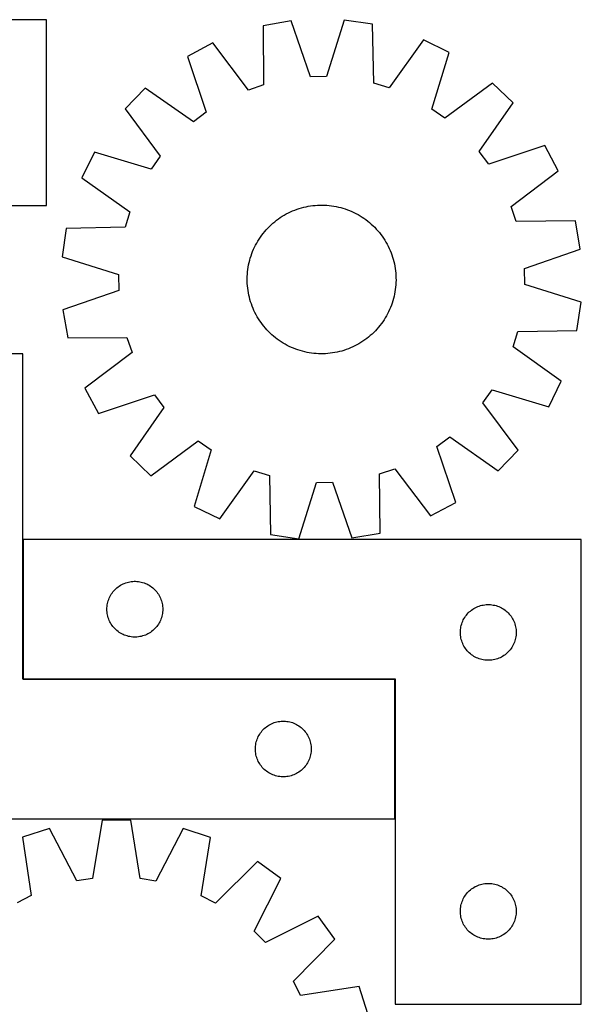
# Model space of a CAD drawing. Header units: millimetres. Extents: x 7 to 1493, y 7 to 2993.
# Tile 13 of 13: x 1192 to 1493, y 2464 to 2993. Entities that reach past the tile are written whole.
import ezdxf

# ---------------------------------------------------------------- set-up
doc = ezdxf.new("R2010")
doc.units = ezdxf.units.MM
doc.layers.add('COMMON', color=5, linetype='CONTINUOUS', true_color=0x0000ff)
doc.layers.add('CUT', color=7, linetype='CONTINUOUS', true_color=0x000000)

msp = doc.modelspace()

# ---------------------------------------------------------------- linework, layer by layer
at = {"layer": 'COMMON'}
for p, q in [((1193.351556, 2713.624579), (1193.351556, 2638.624579)), ((1193.451557, 2638.524578), (1393.251556, 2638.524578)), ((1393.351556, 2638.424578), (1393.351556, 2563.424578))]:
    msp.add_line(p, q, dxfattribs=at)
at = {"layer": 'CUT'}
for p, q in [((1206.003163, 2993.25617), (956.003163, 2993.25617)), ((1206.003163, 2893.25617), (1206.003163, 2993.25617)), ((1366.062192, 2992.995206), (1356.525029, 2962.696406)), ((1381.292607, 2990.812315), (1366.062192, 2992.995206)), ((1337.526438, 2992.574997), (1322.366902, 2989.944593)), ((1322.366902, 2989.944593), (1322.659365, 2958.181577)), ((1347.951614, 2962.570157), (1337.526438, 2992.574997)), ((1381.935533, 2959.054459), (1381.292607, 2990.812315)), ((1408.561573, 2982.393925), (1390.128348, 2956.525199)), ((1422.372008, 2975.611415), (1408.561573, 2982.393925)), ((1295.357639, 2980.726918), (1281.752904, 2973.540701)), ((1314.544577, 2955.412176), (1295.357639, 2980.726918)), ((1281.752904, 2973.540701), (1291.846364, 2943.422653)), ((1413.16975, 2945.209224), (1422.372008, 2975.611415)), ((1356.525029, 2962.696406), (1347.951614, 2962.570157)), ((1258.913987, 2956.427849), (1248.195778, 2945.389256)), ((1284.984534, 2938.281188), (1258.913987, 2956.427849)), ((1322.659365, 2958.181577), (1314.544577, 2955.412176)), ((1390.128348, 2956.525199), (1381.935533, 2959.054459)), ((1445.70491, 2959.178476), (1420.179995, 2940.272036)), ((1456.743503, 2948.460266), (1445.70491, 2959.178476)), ((1248.195778, 2945.389256), (1267.102218, 2919.864341)), ((1420.179995, 2940.272036), (1413.16975, 2945.209224)), ((1438.596842, 2922.389719), (1456.743503, 2948.460266)), ((1291.846364, 2943.422653), (1284.984534, 2938.281188)), ((1473.856355, 2925.621349), (1443.738307, 2915.527889)), ((1481.042572, 2912.016614), (1473.856355, 2925.621349)), ((1231.762838, 2922.056354), (1224.980329, 2908.245919)), ((1262.165029, 2912.854096), (1231.762838, 2922.056354)), ((1267.102218, 2919.864341), (1262.165029, 2912.854096)), ((1443.738307, 2915.527889), (1438.596842, 2922.389719)), ((1224.980329, 2908.245919), (1250.849054, 2889.812694)), ((1455.727829, 2892.829676), (1481.042572, 2912.016614)), ((1031.003163, 2893.25617), (1206.003163, 2893.25617)), ((1343.025197, 2892.038167), (1344.240129, 2892.359022)), ((1344.240129, 2892.359022), (1345.464539, 2892.641557)), ((1345.464539, 2892.641557), (1346.69722, 2892.885492)), ((1346.69722, 2892.885492), (1347.936955, 2893.090588)), ((1347.936955, 2893.090588), (1349.182521, 2893.256642)), ((1349.182521, 2893.256642), (1350.432687, 2893.383489)), ((1350.432687, 2893.383489), (1351.686221, 2893.471006)), ((1351.686221, 2893.471006), (1352.941886, 2893.519104)), ((1352.941886, 2893.519104), (1354.198441, 2893.527738)), ((1354.198441, 2893.527738), (1355.454648, 2893.496898)), ((1355.454648, 2893.496898), (1356.709267, 2893.426614)), ((1356.709267, 2893.426614), (1357.961058, 2893.316957)), ((1357.961058, 2893.316957), (1359.208788, 2893.168034)), ((1359.208788, 2893.168034), (1360.451224, 2892.979993)), ((1360.451224, 2892.979993), (1361.68714, 2892.753018)), ((1361.68714, 2892.753018), (1362.915317, 2892.487335)), ((1362.915317, 2892.487335), (1364.134543, 2892.183204)), ((1364.134543, 2892.183204), (1365.343614, 2891.840927)), ((1458.497231, 2884.714888), (1455.727829, 2892.829676)), ((1250.849054, 2889.812694), (1248.319794, 2881.619879)), ((1330.620439, 2886.096491), (1331.654859, 2886.80992)), ((1331.654859, 2886.80992), (1332.711178, 2887.490506)), ((1332.711178, 2887.490506), (1333.788354, 2888.137576)), ((1333.788354, 2888.137576), (1334.885323, 2888.750492)), ((1334.885323, 2888.750492), (1336.001003, 2889.328649)), ((1336.001003, 2889.328649), (1337.134292, 2889.871476)), ((1337.134292, 2889.871476), (1338.284073, 2890.378438)), ((1338.284073, 2890.378438), (1339.449211, 2890.849034)), ((1339.449211, 2890.849034), (1340.628556, 2891.282801)), ((1340.628556, 2891.282801), (1341.820943, 2891.679309)), ((1341.820943, 2891.679309), (1343.025197, 2892.038167)), ((1365.343614, 2891.840927), (1366.541338, 2891.460841)), ((1366.541338, 2891.460841), (1367.726531, 2891.043321)), ((1367.726531, 2891.043321), (1368.898025, 2890.588779)), ((1368.898025, 2890.588779), (1370.054664, 2890.097664)), ((1370.054664, 2890.097664), (1371.195306, 2889.570461)), ((1371.195306, 2889.570461), (1372.318824, 2889.007689)), ((1372.318824, 2889.007689), (1373.424112, 2888.409904)), ((1373.424112, 2888.409904), (1374.510077, 2887.777696)), ((1374.510077, 2887.777696), (1375.575648, 2887.11169)), ((1375.575648, 2887.11169), (1376.619774, 2886.412541)), ((1248.319794, 2881.619879), (1216.561938, 2880.976953)), ((1324.929326, 2881.167796), (1325.81174, 2882.06242)), ((1325.81174, 2882.06242), (1326.72182, 2882.928885)), ((1326.72182, 2882.928885), (1327.658667, 2883.766337)), ((1327.658667, 2883.766337), (1328.621357, 2884.573948)), ((1328.621357, 2884.573948), (1329.608939, 2885.350921)), ((1329.608939, 2885.350921), (1330.620439, 2886.096491)), ((1376.619774, 2886.412541), (1377.641423, 2885.680941)), ((1377.641423, 2885.680941), (1378.639589, 2884.917611)), ((1378.639589, 2884.917611), (1379.613285, 2884.123304)), ((1379.613285, 2884.123304), (1380.56155, 2883.298805)), ((1380.56155, 2883.298805), (1381.48345, 2882.444927)), ((1381.48345, 2882.444927), (1382.378074, 2881.562513)), ((1382.378074, 2881.562513), (1383.244539, 2880.652433)), ((1490.260247, 2885.007351), (1458.497231, 2884.714888)), ((1492.890651, 2869.847815), (1490.260247, 2885.007351)), ((1216.561938, 2880.976953), (1214.379047, 2865.746538)), ((1320.262564, 2875.259994), (1320.961712, 2876.30412)), ((1320.961712, 2876.30412), (1321.693312, 2877.325769)), ((1321.693312, 2877.325769), (1322.456642, 2878.323935)), ((1322.456642, 2878.323935), (1323.250949, 2879.297631)), ((1323.250949, 2879.297631), (1324.075448, 2880.245897)), ((1324.075448, 2880.245897), (1324.929326, 2881.167796)), ((1383.244539, 2880.652433), (1384.08199, 2879.715586)), ((1384.08199, 2879.715586), (1384.889601, 2878.752896)), ((1384.889601, 2878.752896), (1385.666575, 2877.765314)), ((1385.666575, 2877.765314), (1386.412145, 2876.753814)), ((1386.412145, 2876.753814), (1387.125574, 2875.719394)), ((1317.276589, 2869.73901), (1317.803793, 2870.879652)), ((1317.803793, 2870.879652), (1318.366564, 2872.003171)), ((1318.366564, 2872.003171), (1318.964349, 2873.108458)), ((1318.964349, 2873.108458), (1319.596557, 2874.194423)), ((1319.596557, 2874.194423), (1320.262564, 2875.259994)), ((1387.125574, 2875.719394), (1387.80616, 2874.663075)), ((1387.80616, 2874.663075), (1388.45323, 2873.585899)), ((1388.45323, 2873.585899), (1389.066146, 2872.48893)), ((1389.066146, 2872.48893), (1389.644303, 2871.37325)), ((1389.644303, 2871.37325), (1390.18713, 2870.239961)), ((1214.379047, 2865.746538), (1244.677847, 2856.209375)), ((1315.533326, 2865.02796), (1315.913412, 2866.225684)), ((1315.913412, 2866.225684), (1316.330932, 2867.410877)), ((1316.330932, 2867.410877), (1316.785474, 2868.582372)), ((1316.785474, 2868.582372), (1317.276589, 2869.73901)), ((1390.18713, 2870.239961), (1390.694092, 2869.09018)), ((1390.694092, 2869.09018), (1391.164688, 2867.925042)), ((1391.164688, 2867.925042), (1391.598454, 2866.745697)), ((1391.598454, 2866.745697), (1391.994962, 2865.55331)), ((1462.885811, 2859.422639), (1492.890651, 2869.847815)), ((1314.39426, 2860.13557), (1314.621235, 2861.371486)), ((1314.621235, 2861.371486), (1314.886918, 2862.599663)), ((1314.886918, 2862.599663), (1315.191049, 2863.818889)), ((1315.191049, 2863.818889), (1315.533326, 2865.02796)), ((1391.994962, 2865.55331), (1392.353821, 2864.349056)), ((1392.353821, 2864.349056), (1392.674676, 2863.134124)), ((1392.674676, 2863.134124), (1392.957211, 2861.909714)), ((1392.957211, 2861.909714), (1393.201146, 2860.677033)), ((1393.201146, 2860.677033), (1393.406242, 2859.437298)), ((1244.677847, 2856.209375), (1244.804096, 2847.63596)), ((1313.846515, 2853.882788), (1313.877356, 2855.138994)), ((1313.877356, 2855.138994), (1313.947639, 2856.393613)), ((1313.947639, 2856.393613), (1314.057296, 2857.645404)), ((1314.057296, 2857.645404), (1314.206219, 2858.893134)), ((1314.206219, 2858.893134), (1314.39426, 2860.13557)), ((1393.406242, 2859.437298), (1393.572296, 2858.191733)), ((1393.572296, 2858.191733), (1393.699143, 2856.941566)), ((1393.699143, 2856.941566), (1393.786659, 2855.688032)), ((1393.786659, 2855.688032), (1393.834758, 2854.432367)), ((1463.01206, 2850.849225), (1462.885811, 2859.422639)), ((1313.855149, 2852.626232), (1313.846515, 2853.882788)), ((1313.903248, 2851.370567), (1313.855149, 2852.626232)), ((1313.990764, 2850.117033), (1313.903248, 2851.370567)), ((1314.117611, 2848.866867), (1313.990764, 2850.117033)), ((1393.742268, 2850.664987), (1393.632611, 2849.413195)), ((1393.812551, 2851.919605), (1393.742268, 2850.664987)), ((1393.843392, 2853.175812), (1393.812551, 2851.919605)), ((1393.834758, 2854.432367), (1393.843392, 2853.175812)), ((1493.31086, 2841.312061), (1463.01206, 2850.849225)), ((1244.804096, 2847.63596), (1214.799256, 2837.210784)), ((1314.283665, 2847.621301), (1314.117611, 2848.866867)), ((1314.488761, 2846.381566), (1314.283665, 2847.621301)), ((1314.732696, 2845.148885), (1314.488761, 2846.381566)), ((1315.015231, 2843.924475), (1314.732696, 2845.148885)), ((1392.802989, 2844.458936), (1392.498858, 2843.23971)), ((1393.068672, 2845.687113), (1392.802989, 2844.458936)), ((1393.295647, 2846.923029), (1393.068672, 2845.687113)), ((1393.483688, 2848.165465), (1393.295647, 2846.923029)), ((1393.632611, 2849.413195), (1393.483688, 2848.165465)), ((1315.336086, 2842.709543), (1315.015231, 2843.924475)), ((1315.694945, 2841.50529), (1315.336086, 2842.709543)), ((1316.091453, 2840.312902), (1315.694945, 2841.50529)), ((1316.525219, 2839.133557), (1316.091453, 2840.312902)), ((1316.995815, 2837.96842), (1316.525219, 2839.133557)), ((1391.358975, 2839.647722), (1390.904433, 2838.476228)), ((1391.776495, 2840.832916), (1391.358975, 2839.647722)), ((1392.156581, 2842.030639), (1391.776495, 2840.832916)), ((1392.498858, 2843.23971), (1392.156581, 2842.030639)), ((1491.127969, 2826.081647), (1493.31086, 2841.312061)), ((1214.799256, 2837.210784), (1217.42966, 2822.051249)), ((1317.502777, 2836.818638), (1316.995815, 2837.96842)), ((1318.045604, 2835.685349), (1317.502777, 2836.818638)), ((1318.623761, 2834.569669), (1318.045604, 2835.685349)), ((1319.236677, 2833.4727), (1318.623761, 2834.569669)), ((1388.725558, 2833.950141), (1388.09335, 2832.864176)), ((1389.323343, 2835.055429), (1388.725558, 2833.950141)), ((1389.886114, 2836.178948), (1389.323343, 2835.055429)), ((1390.413318, 2837.319589), (1389.886114, 2836.178948)), ((1390.904433, 2838.476228), (1390.413318, 2837.319589)), ((1319.883747, 2832.395524), (1319.236677, 2833.4727)), ((1320.564333, 2831.339205), (1319.883747, 2832.395524)), ((1321.277762, 2830.304785), (1320.564333, 2831.339205)), ((1322.023332, 2829.293285), (1321.277762, 2830.304785)), ((1322.800306, 2828.305703), (1322.023332, 2829.293285)), ((1385.233265, 2828.734665), (1384.438958, 2827.760969)), ((1385.996595, 2829.73283), (1385.233265, 2828.734665)), ((1386.728195, 2830.754479), (1385.996595, 2829.73283)), ((1387.427343, 2831.798605), (1386.728195, 2830.754479)), ((1388.09335, 2832.864176), (1387.427343, 2831.798605)), ((1323.607917, 2827.343013), (1322.800306, 2828.305703)), ((1324.445368, 2826.406166), (1323.607917, 2827.343013)), ((1325.311833, 2825.496087), (1324.445368, 2826.406166)), ((1326.206457, 2824.613672), (1325.311833, 2825.496087)), ((1327.128357, 2823.759794), (1326.206457, 2824.613672)), ((1328.076622, 2822.935295), (1327.128357, 2823.759794)), ((1380.03124, 2823.292263), (1379.06855, 2822.484652)), ((1380.968087, 2824.129714), (1380.03124, 2823.292263)), ((1381.878167, 2824.996179), (1380.968087, 2824.129714)), ((1382.760581, 2825.890803), (1381.878167, 2824.996179)), ((1383.614459, 2826.812703), (1382.760581, 2825.890803)), ((1384.438958, 2827.760969), (1383.614459, 2826.812703)), ((1456.840853, 2817.245906), (1459.370113, 2825.43872)), ((1459.370113, 2825.43872), (1491.127969, 2826.081647)), ((1217.42966, 2822.051249), (1249.192677, 2822.343711)), ((1249.192677, 2822.343711), (1251.962078, 2814.228923)), ((1329.050318, 2822.140989), (1328.076622, 2822.935295)), ((1330.048484, 2821.377658), (1329.050318, 2822.140989)), ((1331.070133, 2820.646058), (1330.048484, 2821.377658)), ((1332.114259, 2819.94691), (1331.070133, 2820.646058)), ((1333.17983, 2819.280903), (1332.114259, 2819.94691)), ((1334.265795, 2818.648695), (1333.17983, 2819.280903)), ((1335.371083, 2818.050911), (1334.265795, 2818.648695)), ((1336.494601, 2817.488139), (1335.371083, 2818.050911)), ((1372.804584, 2818.308107), (1371.688904, 2817.72995)), ((1373.901553, 2818.921023), (1372.804584, 2818.308107)), ((1374.978729, 2819.568093), (1373.901553, 2818.921023)), ((1376.035048, 2820.248679), (1374.978729, 2819.568093)), ((1377.069468, 2820.962108), (1376.035048, 2820.248679)), ((1378.080968, 2821.707678), (1377.069468, 2820.962108)), ((1379.06855, 2822.484652), (1378.080968, 2821.707678)), ((1193.251556, 2813.424578), (1093.251556, 2813.424578)), ((1193.251556, 2638.424578), (1193.251556, 2813.424578)), ((1251.962078, 2814.228923), (1226.647335, 2795.041986)), ((1337.635243, 2816.960935), (1336.494601, 2817.488139)), ((1338.791882, 2816.46982), (1337.635243, 2816.960935)), ((1339.963376, 2816.015278), (1338.791882, 2816.46982)), ((1341.148569, 2815.597758), (1339.963376, 2816.015278)), ((1342.346293, 2815.217672), (1341.148569, 2815.597758)), ((1343.555364, 2814.875395), (1342.346293, 2815.217672)), ((1344.77459, 2814.571264), (1343.555364, 2814.875395)), ((1346.002767, 2814.305581), (1344.77459, 2814.571264)), ((1347.238683, 2814.078606), (1346.002767, 2814.305581)), ((1348.481119, 2813.890565), (1347.238683, 2814.078606)), ((1349.728849, 2813.741642), (1348.481119, 2813.890565)), ((1350.98064, 2813.631985), (1349.728849, 2813.741642)), ((1352.235259, 2813.561702), (1350.98064, 2813.631985)), ((1353.491466, 2813.530862), (1352.235259, 2813.561702)), ((1354.748021, 2813.539495), (1353.491466, 2813.530862)), ((1356.003686, 2813.587594), (1354.748021, 2813.539495)), ((1357.25722, 2813.67511), (1356.003686, 2813.587594)), ((1358.507387, 2813.801957), (1357.25722, 2813.67511)), ((1359.752952, 2813.968011), (1358.507387, 2813.801957)), ((1360.992687, 2814.173107), (1359.752952, 2813.968011)), ((1362.225368, 2814.417042), (1360.992687, 2814.173107)), ((1363.449778, 2814.699577), (1362.225368, 2814.417042)), ((1364.66471, 2815.020432), (1363.449778, 2814.699577)), ((1365.868964, 2815.379291), (1364.66471, 2815.020432)), ((1367.061351, 2815.775799), (1365.868964, 2815.379291)), ((1368.240696, 2816.209565), (1367.061351, 2815.775799)), ((1369.405834, 2816.680161), (1368.240696, 2816.209565)), ((1370.555615, 2817.187123), (1369.405834, 2816.680161)), ((1371.688904, 2817.72995), (1370.555615, 2817.187123)), ((1482.709578, 2798.81268), (1456.840853, 2817.245906)), ((1475.927069, 2785.002245), (1482.709578, 2798.81268)), ((1226.647335, 2795.041986), (1233.833552, 2781.43725)), ((1233.833552, 2781.43725), (1263.9516, 2791.530711)), ((1263.9516, 2791.530711), (1269.093065, 2784.66888)), ((1440.587689, 2787.194258), (1445.524878, 2794.204503)), ((1445.524878, 2794.204503), (1475.927069, 2785.002245)), ((1459.49413, 2761.669343), (1440.587689, 2787.194258)), ((1269.093065, 2784.66888), (1250.946404, 2758.598333)), ((1261.984997, 2747.880124), (1287.509912, 2766.786564)), ((1287.509912, 2766.786564), (1294.520157, 2761.849375)), ((1415.843543, 2763.635946), (1422.705373, 2768.777411)), ((1422.705373, 2768.777411), (1448.77592, 2750.63075)), ((1294.520157, 2761.849375), (1285.317899, 2731.447184)), ((1425.937003, 2733.517899), (1415.843543, 2763.635946)), ((1448.77592, 2750.63075), (1459.49413, 2761.669343)), ((1250.946404, 2758.598333), (1261.984997, 2747.880124)), ((1299.128334, 2724.664675), (1317.561559, 2750.5334)), ((1317.561559, 2750.5334), (1325.754374, 2748.00414)), ((1385.030542, 2748.877023), (1393.14533, 2751.646424)), ((1393.14533, 2751.646424), (1412.332268, 2726.331681)), ((1325.754374, 2748.00414), (1326.3973, 2716.246284)), ((1341.627715, 2714.063393), (1351.164878, 2744.362193)), ((1351.164878, 2744.362193), (1359.738293, 2744.488442)), ((1359.738293, 2744.488442), (1370.163469, 2714.483602)), ((1385.323005, 2717.114006), (1385.030542, 2748.877023)), ((1412.332268, 2726.331681), (1425.937003, 2733.517899)), ((1285.317899, 2731.447184), (1299.128334, 2724.664675)), ((1493.451557, 2713.624579), (1193.451557, 2713.624579)), ((1193.451557, 2713.624579), (1193.451557, 2638.624579)), ((1326.3973, 2716.246284), (1341.627715, 2714.063393)), ((1370.163469, 2714.483602), (1385.323005, 2717.114006)), ((1493.451557, 2463.624579), (1493.451557, 2713.624579)), ((1250.00624, 2690.723545), (1250.762345, 2690.881549)), ((1250.762345, 2690.881549), (1251.525581, 2691.000419)), ((1251.525581, 2691.000419), (1252.293925, 2691.079842)), ((1252.293925, 2691.079842), (1253.065338, 2691.119606)), ((1253.065338, 2691.119606), (1253.837775, 2691.119606)), ((1253.837775, 2691.119606), (1254.609188, 2691.079842)), ((1254.609188, 2691.079842), (1255.377532, 2691.000419)), ((1255.377532, 2691.000419), (1256.140768, 2690.881549)), ((1256.140768, 2690.881549), (1256.896873, 2690.723545)), ((1241.689759, 2685.433722), (1242.184578, 2686.026861)), ((1242.184578, 2686.026861), (1242.709274, 2686.593742)), ((1242.709274, 2686.593742), (1243.262456, 2687.13286)), ((1243.262456, 2687.13286), (1243.842659, 2687.642786)), ((1243.842659, 2687.642786), (1244.448342, 2688.122168)), ((1244.448342, 2688.122168), (1245.077901, 2688.569735)), ((1245.077901, 2688.569735), (1245.729664, 2688.984299)), ((1245.729664, 2688.984299), (1246.401905, 2689.364761)), ((1246.401905, 2689.364761), (1247.092841, 2689.710113)), ((1247.092841, 2689.710113), (1247.800638, 2690.019439)), ((1247.800638, 2690.019439), (1248.523421, 2690.291918)), ((1248.523421, 2690.291918), (1249.259272, 2690.526827)), ((1249.259272, 2690.526827), (1250.00624, 2690.723545)), ((1256.896873, 2690.723545), (1257.643841, 2690.526827)), ((1257.643841, 2690.526827), (1258.379692, 2690.291918)), ((1258.379692, 2690.291918), (1259.102475, 2690.019439)), ((1259.102475, 2690.019439), (1259.810272, 2689.710113)), ((1259.810272, 2689.710113), (1260.501208, 2689.364761)), ((1260.501208, 2689.364761), (1261.173449, 2688.984299)), ((1261.173449, 2688.984299), (1261.825212, 2688.569735)), ((1261.825212, 2688.569735), (1262.454771, 2688.122168)), ((1262.454771, 2688.122168), (1263.060454, 2687.642786)), ((1263.060454, 2687.642786), (1263.640657, 2687.13286)), ((1263.640657, 2687.13286), (1264.193839, 2686.593742)), ((1264.193839, 2686.593742), (1264.718535, 2686.026861)), ((1264.718535, 2686.026861), (1265.213354, 2685.433722)), ((1238.946141, 2679.944646), (1239.162026, 2680.686302)), ((1239.162026, 2680.686302), (1239.415804, 2681.415861)), ((1239.415804, 2681.415861), (1239.706803, 2682.131388)), ((1239.706803, 2682.131388), (1240.03425, 2682.830986)), ((1240.03425, 2682.830986), (1240.397278, 2683.5128)), ((1240.397278, 2683.5128), (1240.794923, 2684.175022)), ((1240.794923, 2684.175022), (1241.226131, 2684.815896)), ((1241.226131, 2684.815896), (1241.689759, 2685.433722)), ((1265.213354, 2685.433722), (1265.676982, 2684.815896)), ((1265.676982, 2684.815896), (1266.10819, 2684.175022)), ((1266.10819, 2684.175022), (1266.505835, 2683.5128)), ((1266.505835, 2683.5128), (1266.868863, 2682.830986)), ((1266.868863, 2682.830986), (1267.19631, 2682.131388)), ((1267.19631, 2682.131388), (1267.487309, 2681.415861)), ((1267.487309, 2681.415861), (1267.741087, 2680.686302)), ((1267.741087, 2680.686302), (1267.956972, 2679.944646)), ((1238.451557, 2676.124579), (1238.471445, 2676.896761)), ((1238.471445, 2675.352398), (1238.451557, 2676.124579)), ((1238.471445, 2676.896761), (1238.531058, 2677.666894)), ((1238.531058, 2674.582264), (1238.471445, 2675.352398)), ((1238.531058, 2677.666894), (1238.630238, 2678.432938)), ((1238.630238, 2678.432938), (1238.768721, 2679.19286)), ((1238.768721, 2679.19286), (1238.946141, 2679.944646)), ((1267.956972, 2679.944646), (1268.134392, 2679.19286)), ((1268.134392, 2679.19286), (1268.272875, 2678.432938)), ((1268.272875, 2678.432938), (1268.372055, 2677.666894)), ((1268.372055, 2677.666894), (1268.431668, 2676.896761)), ((1268.431668, 2675.352398), (1268.372055, 2674.582264)), ((1268.431668, 2676.896761), (1268.451557, 2676.124579)), ((1268.451557, 2676.124579), (1268.431668, 2675.352398)), ((1433.262456, 2674.63286), (1433.842659, 2675.142786)), ((1433.842659, 2675.142786), (1434.448342, 2675.622168)), ((1434.448342, 2675.622168), (1435.077901, 2676.069735)), ((1435.077901, 2676.069735), (1435.729664, 2676.484299)), ((1435.729664, 2676.484299), (1436.401905, 2676.864761)), ((1436.401905, 2676.864761), (1437.092841, 2677.210113)), ((1437.092841, 2677.210113), (1437.800638, 2677.519439)), ((1437.800638, 2677.519439), (1438.523421, 2677.791918)), ((1438.523421, 2677.791918), (1439.259272, 2678.026827)), ((1439.259272, 2678.026827), (1440.00624, 2678.223545)), ((1440.00624, 2678.223545), (1440.762345, 2678.381549)), ((1440.762345, 2678.381549), (1441.525581, 2678.500419)), ((1441.525581, 2678.500419), (1442.293925, 2678.579842)), ((1442.293925, 2678.579842), (1443.065338, 2678.619606)), ((1443.065338, 2678.619606), (1443.837775, 2678.619606)), ((1443.837775, 2678.619606), (1444.609188, 2678.579842)), ((1444.609188, 2678.579842), (1445.377532, 2678.500419)), ((1445.377532, 2678.500419), (1446.140768, 2678.381549)), ((1446.140768, 2678.381549), (1446.896873, 2678.223545)), ((1446.896873, 2678.223545), (1447.643841, 2678.026827)), ((1447.643841, 2678.026827), (1448.379692, 2677.791918)), ((1448.379692, 2677.791918), (1449.102475, 2677.519439)), ((1449.102475, 2677.519439), (1449.810272, 2677.210113)), ((1449.810272, 2677.210113), (1450.501208, 2676.864761)), ((1450.501208, 2676.864761), (1451.173449, 2676.484299)), ((1451.173449, 2676.484299), (1451.825212, 2676.069735)), ((1451.825212, 2676.069735), (1452.454771, 2675.622168)), ((1452.454771, 2675.622168), (1453.060454, 2675.142786)), ((1453.060454, 2675.142786), (1453.640657, 2674.63286)), ((1238.630238, 2673.816221), (1238.531058, 2674.582264)), ((1238.768721, 2673.056298), (1238.630238, 2673.816221)), ((1238.946141, 2672.304513), (1238.768721, 2673.056298)), ((1239.162026, 2671.562857), (1238.946141, 2672.304513)), ((1239.415804, 2670.833298), (1239.162026, 2671.562857)), ((1239.706803, 2670.117771), (1239.415804, 2670.833298)), ((1240.03425, 2669.418172), (1239.706803, 2670.117771)), ((1267.19631, 2670.117771), (1266.868863, 2669.418172)), ((1267.487309, 2670.833298), (1267.19631, 2670.117771)), ((1267.741087, 2671.562857), (1267.487309, 2670.833298)), ((1267.956972, 2672.304513), (1267.741087, 2671.562857)), ((1268.134392, 2673.056298), (1267.956972, 2672.304513)), ((1268.272875, 2673.816221), (1268.134392, 2673.056298)), ((1268.372055, 2674.582264), (1268.272875, 2673.816221)), ((1429.415804, 2668.915861), (1429.706803, 2669.631388)), ((1429.706803, 2669.631388), (1430.03425, 2670.330986)), ((1430.03425, 2670.330986), (1430.397278, 2671.0128)), ((1430.397278, 2671.0128), (1430.794923, 2671.675022)), ((1430.794923, 2671.675022), (1431.226131, 2672.315896)), ((1431.226131, 2672.315896), (1431.689759, 2672.933722)), ((1431.689759, 2672.933722), (1432.184578, 2673.526861)), ((1432.184578, 2673.526861), (1432.709274, 2674.093742)), ((1432.709274, 2674.093742), (1433.262456, 2674.63286)), ((1453.640657, 2674.63286), (1454.193839, 2674.093742)), ((1454.193839, 2674.093742), (1454.718535, 2673.526861)), ((1454.718535, 2673.526861), (1455.213354, 2672.933722)), ((1455.213354, 2672.933722), (1455.676982, 2672.315896)), ((1455.676982, 2672.315896), (1456.10819, 2671.675022)), ((1456.10819, 2671.675022), (1456.505835, 2671.0128)), ((1456.505835, 2671.0128), (1456.868863, 2670.330986)), ((1456.868863, 2670.330986), (1457.19631, 2669.631388)), ((1457.19631, 2669.631388), (1457.487309, 2668.915861)), ((1240.397278, 2668.736358), (1240.03425, 2669.418172)), ((1240.794923, 2668.074136), (1240.397278, 2668.736358)), ((1241.226131, 2667.433263), (1240.794923, 2668.074136)), ((1241.689759, 2666.815437), (1241.226131, 2667.433263)), ((1242.184578, 2666.222298), (1241.689759, 2666.815437)), ((1242.709274, 2665.655417), (1242.184578, 2666.222298)), ((1243.262456, 2665.116299), (1242.709274, 2665.655417)), ((1243.842659, 2664.606373), (1243.262456, 2665.116299)), ((1244.448342, 2664.126991), (1243.842659, 2664.606373)), ((1263.060454, 2664.606373), (1262.454771, 2664.126991)), ((1263.640657, 2665.116299), (1263.060454, 2664.606373)), ((1264.193839, 2665.655417), (1263.640657, 2665.116299)), ((1264.718535, 2666.222298), (1264.193839, 2665.655417)), ((1265.213354, 2666.815437), (1264.718535, 2666.222298)), ((1265.676982, 2667.433263), (1265.213354, 2666.815437)), ((1266.10819, 2668.074136), (1265.676982, 2667.433263)), ((1266.505835, 2668.736358), (1266.10819, 2668.074136)), ((1266.868863, 2669.418172), (1266.505835, 2668.736358)), ((1428.451557, 2663.624579), (1428.471445, 2664.396761)), ((1428.471445, 2664.396761), (1428.531058, 2665.166894)), ((1428.531058, 2665.166894), (1428.630238, 2665.932938)), ((1428.630238, 2665.932938), (1428.768721, 2666.69286)), ((1428.768721, 2666.69286), (1428.946141, 2667.444646)), ((1428.946141, 2667.444646), (1429.162026, 2668.186302)), ((1429.162026, 2668.186302), (1429.415804, 2668.915861)), ((1457.487309, 2668.915861), (1457.741087, 2668.186302)), ((1457.741087, 2668.186302), (1457.956972, 2667.444646)), ((1457.956972, 2667.444646), (1458.134392, 2666.69286)), ((1458.134392, 2666.69286), (1458.272875, 2665.932938)), ((1458.272875, 2665.932938), (1458.372055, 2665.166894)), ((1458.372055, 2665.166894), (1458.431668, 2664.396761)), ((1458.431668, 2664.396761), (1458.451557, 2663.624579)), ((1245.077901, 2663.679424), (1244.448342, 2664.126991)), ((1245.729664, 2663.26486), (1245.077901, 2663.679424)), ((1246.401905, 2662.884397), (1245.729664, 2663.26486)), ((1247.092841, 2662.539045), (1246.401905, 2662.884397)), ((1247.800638, 2662.22972), (1247.092841, 2662.539045)), ((1248.523421, 2661.957241), (1247.800638, 2662.22972)), ((1249.259272, 2661.722331), (1248.523421, 2661.957241)), ((1250.00624, 2661.525614), (1249.259272, 2661.722331)), ((1250.762345, 2661.36761), (1250.00624, 2661.525614)), ((1251.525581, 2661.248739), (1250.762345, 2661.36761)), ((1252.293925, 2661.169316), (1251.525581, 2661.248739)), ((1253.065338, 2661.129552), (1252.293925, 2661.169316)), ((1253.837775, 2661.129552), (1253.065338, 2661.129552)), ((1254.609188, 2661.169316), (1253.837775, 2661.129552)), ((1255.377532, 2661.248739), (1254.609188, 2661.169316)), ((1256.140768, 2661.36761), (1255.377532, 2661.248739)), ((1256.896873, 2661.525614), (1256.140768, 2661.36761)), ((1257.643841, 2661.722331), (1256.896873, 2661.525614)), ((1258.379692, 2661.957241), (1257.643841, 2661.722331)), ((1259.102475, 2662.22972), (1258.379692, 2661.957241)), ((1259.810272, 2662.539045), (1259.102475, 2662.22972)), ((1260.501208, 2662.884397), (1259.810272, 2662.539045)), ((1261.173449, 2663.26486), (1260.501208, 2662.884397)), ((1261.825212, 2663.679424), (1261.173449, 2663.26486)), ((1262.454771, 2664.126991), (1261.825212, 2663.679424)), ((1428.471445, 2662.852398), (1428.451557, 2663.624579)), ((1428.531058, 2662.082264), (1428.471445, 2662.852398)), ((1428.630238, 2661.316221), (1428.531058, 2662.082264)), ((1428.768721, 2660.556298), (1428.630238, 2661.316221)), ((1428.946141, 2659.804513), (1428.768721, 2660.556298)), ((1429.162026, 2659.062857), (1428.946141, 2659.804513)), ((1429.415804, 2658.333298), (1429.162026, 2659.062857)), ((1457.741087, 2659.062857), (1457.487309, 2658.333298)), ((1457.956972, 2659.804513), (1457.741087, 2659.062857)), ((1458.134392, 2660.556298), (1457.956972, 2659.804513)), ((1458.272875, 2661.316221), (1458.134392, 2660.556298)), ((1458.372055, 2662.082264), (1458.272875, 2661.316221)), ((1458.431668, 2662.852398), (1458.372055, 2662.082264)), ((1458.451557, 2663.624579), (1458.431668, 2662.852398)), ((1429.706803, 2657.617771), (1429.415804, 2658.333298)), ((1430.03425, 2656.918172), (1429.706803, 2657.617771)), ((1430.397278, 2656.236358), (1430.03425, 2656.918172)), ((1430.794923, 2655.574136), (1430.397278, 2656.236358)), ((1431.226131, 2654.933263), (1430.794923, 2655.574136)), ((1431.689759, 2654.315437), (1431.226131, 2654.933263)), ((1432.184578, 2653.722298), (1431.689759, 2654.315437)), ((1432.709274, 2653.155417), (1432.184578, 2653.722298)), ((1454.718535, 2653.722298), (1454.193839, 2653.155417)), ((1455.213354, 2654.315437), (1454.718535, 2653.722298)), ((1455.676982, 2654.933263), (1455.213354, 2654.315437)), ((1456.10819, 2655.574136), (1455.676982, 2654.933263)), ((1456.505835, 2656.236358), (1456.10819, 2655.574136)), ((1456.868863, 2656.918172), (1456.505835, 2656.236358)), ((1457.19631, 2657.617771), (1456.868863, 2656.918172)), ((1457.487309, 2658.333298), (1457.19631, 2657.617771)), ((1433.262456, 2652.616299), (1432.709274, 2653.155417)), ((1433.842659, 2652.106373), (1433.262456, 2652.616299)), ((1434.448342, 2651.626991), (1433.842659, 2652.106373)), ((1435.077901, 2651.179424), (1434.448342, 2651.626991)), ((1435.729664, 2650.76486), (1435.077901, 2651.179424)), ((1436.401905, 2650.384397), (1435.729664, 2650.76486)), ((1437.092841, 2650.039045), (1436.401905, 2650.384397)), ((1437.800638, 2649.72972), (1437.092841, 2650.039045)), ((1438.523421, 2649.457241), (1437.800638, 2649.72972)), ((1439.259272, 2649.222331), (1438.523421, 2649.457241)), ((1440.00624, 2649.025614), (1439.259272, 2649.222331)), ((1440.762345, 2648.86761), (1440.00624, 2649.025614)), ((1441.525581, 2648.748739), (1440.762345, 2648.86761)), ((1442.293925, 2648.669316), (1441.525581, 2648.748739)), ((1443.065338, 2648.629552), (1442.293925, 2648.669316)), ((1443.837775, 2648.629552), (1443.065338, 2648.629552)), ((1444.609188, 2648.669316), (1443.837775, 2648.629552)), ((1445.377532, 2648.748739), (1444.609188, 2648.669316)), ((1446.140768, 2648.86761), (1445.377532, 2648.748739)), ((1446.896873, 2649.025614), (1446.140768, 2648.86761)), ((1447.643841, 2649.222331), (1446.896873, 2649.025614)), ((1448.379692, 2649.457241), (1447.643841, 2649.222331)), ((1449.102475, 2649.72972), (1448.379692, 2649.457241)), ((1449.810272, 2650.039045), (1449.102475, 2649.72972)), ((1450.501208, 2650.384397), (1449.810272, 2650.039045)), ((1451.173449, 2650.76486), (1450.501208, 2650.384397)), ((1451.825212, 2651.179424), (1451.173449, 2650.76486)), ((1452.454771, 2651.626991), (1451.825212, 2651.179424)), ((1453.060454, 2652.106373), (1452.454771, 2651.626991)), ((1453.640657, 2652.616299), (1453.060454, 2652.106373)), ((1454.193839, 2653.155417), (1453.640657, 2652.616299)), ((1393.251556, 2638.424578), (1193.251556, 2638.424578)), ((1193.451557, 2638.624579), (1393.451557, 2638.624579)), ((1393.251556, 2563.424578), (1393.251556, 2638.424578)), ((1393.451557, 2638.624579), (1393.451557, 2463.624579)), ((1321.984577, 2610.82686), (1322.509273, 2611.393741)), ((1322.509273, 2611.393741), (1323.062455, 2611.932859)), ((1323.062455, 2611.932859), (1323.642658, 2612.442785)), ((1323.642658, 2612.442785), (1324.248341, 2612.922167)), ((1324.248341, 2612.922167), (1324.8779, 2613.369734)), ((1324.8779, 2613.369734), (1325.529663, 2613.784298)), ((1325.529663, 2613.784298), (1326.201904, 2614.16476)), ((1326.201904, 2614.16476), (1326.89284, 2614.510112)), ((1326.89284, 2614.510112), (1327.600637, 2614.819438)), ((1327.600637, 2614.819438), (1328.32342, 2615.091917)), ((1328.32342, 2615.091917), (1329.059271, 2615.326826)), ((1329.059271, 2615.326826), (1329.806239, 2615.523544)), ((1329.806239, 2615.523544), (1330.562344, 2615.681548)), ((1330.562344, 2615.681548), (1331.32558, 2615.800418)), ((1331.32558, 2615.800418), (1332.093924, 2615.879841)), ((1332.093924, 2615.879841), (1332.865337, 2615.919605)), ((1332.865337, 2615.919605), (1333.637774, 2615.919605)), ((1333.637774, 2615.919605), (1334.409187, 2615.879841)), ((1334.409187, 2615.879841), (1335.177531, 2615.800418)), ((1335.177531, 2615.800418), (1335.940767, 2615.681548)), ((1335.940767, 2615.681548), (1336.696872, 2615.523544)), ((1336.696872, 2615.523544), (1337.44384, 2615.326826)), ((1337.44384, 2615.326826), (1338.179691, 2615.091917)), ((1338.179691, 2615.091917), (1338.902474, 2614.819438)), ((1338.902474, 2614.819438), (1339.610271, 2614.510112)), ((1339.610271, 2614.510112), (1340.301207, 2614.16476)), ((1340.301207, 2614.16476), (1340.973448, 2613.784298)), ((1340.973448, 2613.784298), (1341.625211, 2613.369734)), ((1341.625211, 2613.369734), (1342.25477, 2612.922167)), ((1342.25477, 2612.922167), (1342.860453, 2612.442785)), ((1342.860453, 2612.442785), (1343.440656, 2611.932859)), ((1343.440656, 2611.932859), (1343.993838, 2611.393741)), ((1343.993838, 2611.393741), (1344.518534, 2610.82686)), ((1318.962025, 2605.486301), (1319.215803, 2606.21586)), ((1319.215803, 2606.21586), (1319.506802, 2606.931387)), ((1319.506802, 2606.931387), (1319.834249, 2607.630985)), ((1319.834249, 2607.630985), (1320.197277, 2608.312799)), ((1320.197277, 2608.312799), (1320.594922, 2608.975021)), ((1320.594922, 2608.975021), (1321.02613, 2609.615895)), ((1321.02613, 2609.615895), (1321.489758, 2610.233721)), ((1321.489758, 2610.233721), (1321.984577, 2610.82686)), ((1344.518534, 2610.82686), (1345.013353, 2610.233721)), ((1345.013353, 2610.233721), (1345.476981, 2609.615895)), ((1345.476981, 2609.615895), (1345.908189, 2608.975021)), ((1345.908189, 2608.975021), (1346.305834, 2608.312799)), ((1346.305834, 2608.312799), (1346.668862, 2607.630985)), ((1346.668862, 2607.630985), (1346.996309, 2606.931387)), ((1346.996309, 2606.931387), (1347.287308, 2606.21586)), ((1347.287308, 2606.21586), (1347.541086, 2605.486301)), ((1318.251556, 2600.924578), (1318.271444, 2601.69676)), ((1318.271444, 2600.152397), (1318.251556, 2600.924578)), ((1318.271444, 2601.69676), (1318.331057, 2602.466893)), ((1318.331057, 2602.466893), (1318.430237, 2603.232937)), ((1318.430237, 2603.232937), (1318.56872, 2603.992859)), ((1318.56872, 2603.992859), (1318.74614, 2604.744645)), ((1318.74614, 2604.744645), (1318.962025, 2605.486301)), ((1347.541086, 2605.486301), (1347.756971, 2604.744645)), ((1347.756971, 2604.744645), (1347.934391, 2603.992859)), ((1347.934391, 2603.992859), (1348.072874, 2603.232937)), ((1348.072874, 2603.232937), (1348.172054, 2602.466893)), ((1348.172054, 2602.466893), (1348.231667, 2601.69676)), ((1348.231667, 2601.69676), (1348.251556, 2600.924578)), ((1348.251556, 2600.924578), (1348.231667, 2600.152397)), ((1318.331057, 2599.382263), (1318.271444, 2600.152397)), ((1318.430237, 2598.61622), (1318.331057, 2599.382263)), ((1318.56872, 2597.856297), (1318.430237, 2598.61622)), ((1318.74614, 2597.104512), (1318.56872, 2597.856297)), ((1318.962025, 2596.362856), (1318.74614, 2597.104512)), ((1319.215803, 2595.633297), (1318.962025, 2596.362856)), ((1319.506802, 2594.91777), (1319.215803, 2595.633297)), ((1347.287308, 2595.633297), (1346.996309, 2594.91777)), ((1347.541086, 2596.362856), (1347.287308, 2595.633297)), ((1347.756971, 2597.104512), (1347.541086, 2596.362856)), ((1347.934391, 2597.856297), (1347.756971, 2597.104512)), ((1348.072874, 2598.61622), (1347.934391, 2597.856297)), ((1348.172054, 2599.382263), (1348.072874, 2598.61622)), ((1348.231667, 2600.152397), (1348.172054, 2599.382263)), ((1319.834249, 2594.218171), (1319.506802, 2594.91777)), ((1320.197277, 2593.536357), (1319.834249, 2594.218171)), ((1320.594922, 2592.874135), (1320.197277, 2593.536357)), ((1321.02613, 2592.233262), (1320.594922, 2592.874135)), ((1321.489758, 2591.615436), (1321.02613, 2592.233262)), ((1321.984577, 2591.022297), (1321.489758, 2591.615436)), ((1322.509273, 2590.455416), (1321.984577, 2591.022297)), ((1323.062455, 2589.916298), (1322.509273, 2590.455416)), ((1343.993838, 2590.455416), (1343.440656, 2589.916298)), ((1344.518534, 2591.022297), (1343.993838, 2590.455416)), ((1345.013353, 2591.615436), (1344.518534, 2591.022297)), ((1345.476981, 2592.233262), (1345.013353, 2591.615436)), ((1345.908189, 2592.874135), (1345.476981, 2592.233262)), ((1346.305834, 2593.536357), (1345.908189, 2592.874135)), ((1346.668862, 2594.218171), (1346.305834, 2593.536357)), ((1346.996309, 2594.91777), (1346.668862, 2594.218171)), ((1323.642658, 2589.406372), (1323.062455, 2589.916298)), ((1324.248341, 2588.92699), (1323.642658, 2589.406372)), ((1324.8779, 2588.479423), (1324.248341, 2588.92699)), ((1325.529663, 2588.064859), (1324.8779, 2588.479423)), ((1326.201904, 2587.684396), (1325.529663, 2588.064859)), ((1326.89284, 2587.339044), (1326.201904, 2587.684396)), ((1327.600637, 2587.029719), (1326.89284, 2587.339044)), ((1328.32342, 2586.75724), (1327.600637, 2587.029719)), ((1329.059271, 2586.52233), (1328.32342, 2586.75724)), ((1329.806239, 2586.325613), (1329.059271, 2586.52233)), ((1330.562344, 2586.167609), (1329.806239, 2586.325613)), ((1331.32558, 2586.048738), (1330.562344, 2586.167609)), ((1332.093924, 2585.969315), (1331.32558, 2586.048738)), ((1332.865337, 2585.929551), (1332.093924, 2585.969315)), ((1333.637774, 2585.929551), (1332.865337, 2585.929551)), ((1334.409187, 2585.969315), (1333.637774, 2585.929551)), ((1335.177531, 2586.048738), (1334.409187, 2585.969315)), ((1335.940767, 2586.167609), (1335.177531, 2586.048738)), ((1336.696872, 2586.325613), (1335.940767, 2586.167609)), ((1337.44384, 2586.52233), (1336.696872, 2586.325613)), ((1338.179691, 2586.75724), (1337.44384, 2586.52233)), ((1338.902474, 2587.029719), (1338.179691, 2586.75724)), ((1339.610271, 2587.339044), (1338.902474, 2587.029719)), ((1340.301207, 2587.684396), (1339.610271, 2587.339044)), ((1340.973448, 2588.064859), (1340.301207, 2587.684396)), ((1341.625211, 2588.479423), (1340.973448, 2588.064859)), ((1342.25477, 2588.92699), (1341.625211, 2588.479423)), ((1342.860453, 2589.406372), (1342.25477, 2588.92699)), ((1343.440656, 2589.916298), (1342.860453, 2589.406372)), ((1093.251556, 2563.424578), (1393.251556, 2563.424578)), ((1235.843287, 2562.621669), (1230.652503, 2531.284303)), ((1251.229319, 2562.597748), (1235.843287, 2562.621669)), ((1256.322639, 2531.244394), (1251.229319, 2562.597748)), ((1207.648893, 2558.201038), (1193.008516, 2553.469242)), ((1193.008516, 2553.469242), (1197.755565, 2522.061595)), ((1222.181648, 2529.956148), (1207.648893, 2558.201038)), ((1279.409831, 2558.089472), (1264.789323, 2529.889906)), ((1294.035425, 2553.312177), (1279.409831, 2558.089472)), ((1289.190741, 2521.919442), (1294.035425, 2553.312177)), ((1319.443551, 2540.316294), (1296.824476, 2518.014899)), ((1331.877052, 2531.253259), (1319.443551, 2540.316294)), ((1230.652503, 2531.284303), (1222.181648, 2529.956148)), ((1264.789323, 2529.889906), (1256.322639, 2531.244394)), ((1317.568595, 2502.894084), (1331.877052, 2531.253259)), ((1435.729664, 2526.484299), (1436.401905, 2526.864761)), ((1436.401905, 2526.864761), (1437.092841, 2527.210113)), ((1437.092841, 2527.210113), (1437.800638, 2527.519439)), ((1437.800638, 2527.519439), (1438.523421, 2527.791918)), ((1438.523421, 2527.791918), (1439.259272, 2528.026827)), ((1439.259272, 2528.026827), (1440.00624, 2528.223545)), ((1440.00624, 2528.223545), (1440.762345, 2528.381549)), ((1440.762345, 2528.381549), (1441.525581, 2528.500419)), ((1441.525581, 2528.500419), (1442.293925, 2528.579842)), ((1442.293925, 2528.579842), (1443.065338, 2528.619606)), ((1443.065338, 2528.619606), (1443.837775, 2528.619606)), ((1443.837775, 2528.619606), (1444.609188, 2528.579842)), ((1444.609188, 2528.579842), (1445.377532, 2528.500419)), ((1445.377532, 2528.500419), (1446.140768, 2528.381549)), ((1446.140768, 2528.381549), (1446.896873, 2528.223545)), ((1446.896873, 2528.223545), (1447.643841, 2528.026827)), ((1447.643841, 2528.026827), (1448.379692, 2527.791918)), ((1448.379692, 2527.791918), (1449.102475, 2527.519439)), ((1449.102475, 2527.519439), (1449.810272, 2527.210113)), ((1449.810272, 2527.210113), (1450.501208, 2526.864761)), ((1450.501208, 2526.864761), (1451.173449, 2526.484299)), ((1197.755565, 2522.061595), (1190.109726, 2518.180807)), ((1296.824476, 2518.014899), (1289.190741, 2521.919442)), ((1430.397278, 2521.0128), (1430.794923, 2521.675022)), ((1430.794923, 2521.675022), (1431.226131, 2522.315896)), ((1431.226131, 2522.315896), (1431.689759, 2522.933722)), ((1431.689759, 2522.933722), (1432.184578, 2523.526861)), ((1432.184578, 2523.526861), (1432.709274, 2524.093742)), ((1432.709274, 2524.093742), (1433.262456, 2524.63286)), ((1433.262456, 2524.63286), (1433.842659, 2525.142786)), ((1433.842659, 2525.142786), (1434.448342, 2525.622168)), ((1434.448342, 2525.622168), (1435.077901, 2526.069735)), ((1435.077901, 2526.069735), (1435.729664, 2526.484299)), ((1451.173449, 2526.484299), (1451.825212, 2526.069735)), ((1451.825212, 2526.069735), (1452.454771, 2525.622168)), ((1452.454771, 2525.622168), (1453.060454, 2525.142786)), ((1453.060454, 2525.142786), (1453.640657, 2524.63286)), ((1453.640657, 2524.63286), (1454.193839, 2524.093742)), ((1454.193839, 2524.093742), (1454.718535, 2523.526861)), ((1454.718535, 2523.526861), (1455.213354, 2522.933722)), ((1455.213354, 2522.933722), (1455.676982, 2522.315896)), ((1455.676982, 2522.315896), (1456.10819, 2521.675022)), ((1456.10819, 2521.675022), (1456.505835, 2521.0128)), ((1428.630238, 2515.932938), (1428.768721, 2516.69286)), ((1428.768721, 2516.69286), (1428.946141, 2517.444646)), ((1428.946141, 2517.444646), (1429.162026, 2518.186302)), ((1429.162026, 2518.186302), (1429.415804, 2518.915861)), ((1429.415804, 2518.915861), (1429.706803, 2519.631388)), ((1429.706803, 2519.631388), (1430.03425, 2520.330986)), ((1430.03425, 2520.330986), (1430.397278, 2521.0128)), ((1456.505835, 2521.0128), (1456.868863, 2520.330986)), ((1456.868863, 2520.330986), (1457.19631, 2519.631388)), ((1457.19631, 2519.631388), (1457.487309, 2518.915861)), ((1457.487309, 2518.915861), (1457.741087, 2518.186302)), ((1457.741087, 2518.186302), (1457.956972, 2517.444646)), ((1457.956972, 2517.444646), (1458.134392, 2516.69286)), ((1458.134392, 2516.69286), (1458.272875, 2515.932938)), ((1352.025667, 2511.041897), (1323.622138, 2496.821689)), ((1361.049997, 2498.580276), (1352.025667, 2511.041897)), ((1428.451557, 2513.624579), (1428.471445, 2514.396761)), ((1428.471445, 2512.852398), (1428.451557, 2513.624579)), ((1428.471445, 2514.396761), (1428.531058, 2515.166894)), ((1428.531058, 2512.082264), (1428.471445, 2512.852398)), ((1428.531058, 2515.166894), (1428.630238, 2515.932938)), ((1428.630238, 2511.316221), (1428.531058, 2512.082264)), ((1428.768721, 2510.556298), (1428.630238, 2511.316221)), ((1458.272875, 2511.316221), (1458.134392, 2510.556298)), ((1458.272875, 2515.932938), (1458.372055, 2515.166894)), ((1458.372055, 2512.082264), (1458.272875, 2511.316221)), ((1458.372055, 2515.166894), (1458.431668, 2514.396761)), ((1458.431668, 2512.852398), (1458.372055, 2512.082264)), ((1458.431668, 2514.396761), (1458.451557, 2513.624579)), ((1458.451557, 2513.624579), (1458.431668, 2512.852398)), ((1428.946141, 2509.804513), (1428.768721, 2510.556298)), ((1429.162026, 2509.062857), (1428.946141, 2509.804513)), ((1429.415804, 2508.333298), (1429.162026, 2509.062857)), ((1429.706803, 2507.617771), (1429.415804, 2508.333298)), ((1430.03425, 2506.918172), (1429.706803, 2507.617771)), ((1430.397278, 2506.236358), (1430.03425, 2506.918172)), ((1430.794923, 2505.574136), (1430.397278, 2506.236358)), ((1431.226131, 2504.933263), (1430.794923, 2505.574136)), ((1456.10819, 2505.574136), (1455.676982, 2504.933263)), ((1456.505835, 2506.236358), (1456.10819, 2505.574136)), ((1456.868863, 2506.918172), (1456.505835, 2506.236358)), ((1457.19631, 2507.617771), (1456.868863, 2506.918172)), ((1457.487309, 2508.333298), (1457.19631, 2507.617771)), ((1457.741087, 2509.062857), (1457.487309, 2508.333298)), ((1457.956972, 2509.804513), (1457.741087, 2509.062857)), ((1458.134392, 2510.556298), (1457.956972, 2509.804513)), ((1323.622138, 2496.821689), (1317.568595, 2502.894084)), ((1431.689759, 2504.315437), (1431.226131, 2504.933263)), ((1432.184578, 2503.722298), (1431.689759, 2504.315437)), ((1432.709274, 2503.155417), (1432.184578, 2503.722298)), ((1433.262456, 2502.616299), (1432.709274, 2503.155417)), ((1433.842659, 2502.106373), (1433.262456, 2502.616299)), ((1434.448342, 2501.626991), (1433.842659, 2502.106373)), ((1435.077901, 2501.179424), (1434.448342, 2501.626991)), ((1435.729664, 2500.76486), (1435.077901, 2501.179424)), ((1436.401905, 2500.384397), (1435.729664, 2500.76486)), ((1437.092841, 2500.039045), (1436.401905, 2500.384397)), ((1450.501208, 2500.384397), (1449.810272, 2500.039045)), ((1451.173449, 2500.76486), (1450.501208, 2500.384397)), ((1451.825212, 2501.179424), (1451.173449, 2500.76486)), ((1452.454771, 2501.626991), (1451.825212, 2501.179424)), ((1453.060454, 2502.106373), (1452.454771, 2501.626991)), ((1453.640657, 2502.616299), (1453.060454, 2502.106373)), ((1454.193839, 2503.155417), (1453.640657, 2502.616299)), ((1454.718535, 2503.722298), (1454.193839, 2503.155417)), ((1455.213354, 2504.315437), (1454.718535, 2503.722298)), ((1455.676982, 2504.933263), (1455.213354, 2504.315437)), ((1338.678379, 2476.030654), (1361.049997, 2498.580276)), ((1437.800638, 2499.72972), (1437.092841, 2500.039045)), ((1438.523421, 2499.457241), (1437.800638, 2499.72972)), ((1439.259272, 2499.222331), (1438.523421, 2499.457241)), ((1440.00624, 2499.025614), (1439.259272, 2499.222331)), ((1440.762345, 2498.86761), (1440.00624, 2499.025614)), ((1441.525581, 2498.748739), (1440.762345, 2498.86761)), ((1442.293925, 2498.669316), (1441.525581, 2498.748739)), ((1443.065338, 2498.629552), (1442.293925, 2498.669316)), ((1443.837775, 2498.629552), (1443.065338, 2498.629552)), ((1444.609188, 2498.669316), (1443.837775, 2498.629552)), ((1445.377532, 2498.748739), (1444.609188, 2498.669316)), ((1446.140768, 2498.86761), (1445.377532, 2498.748739)), ((1446.896873, 2499.025614), (1446.140768, 2498.86761)), ((1447.643841, 2499.222331), (1446.896873, 2499.025614)), ((1448.379692, 2499.457241), (1447.643841, 2499.222331)), ((1449.102475, 2499.72972), (1448.379692, 2499.457241)), ((1449.810272, 2500.039045), (1449.102475, 2499.72972)), ((1342.559167, 2468.384815), (1338.678379, 2476.030654)), ((1373.966814, 2473.131864), (1342.559167, 2468.384815)), ((1378.69861, 2458.491486), (1373.966814, 2473.131864)), ((1393.451557, 2463.624579), (1493.451557, 2463.624579))]:
    msp.add_line(p, q, dxfattribs=at)

doc.saveas('drawing.dxf')
